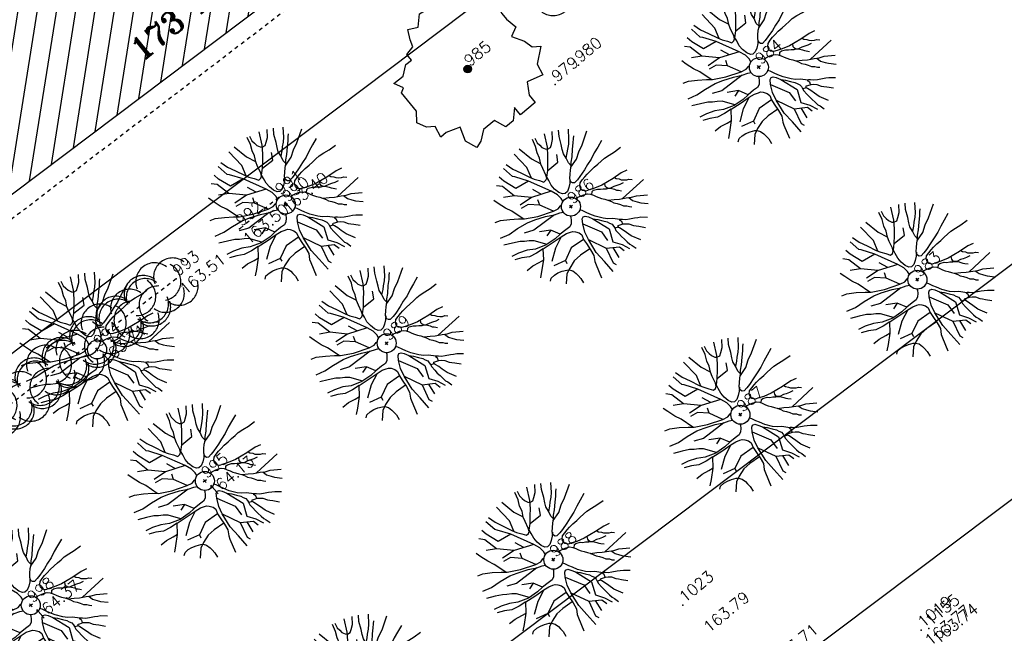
# Model space of a CAD drawing. Header units: feet. Extents: x 529188 to 529675, y 139816 to 140273.
# Tile 55 of 118: x 529431 to 529457, y 140026 to 140042. Entities that reach past the tile are written whole.
import ezdxf
from ezdxf.enums import TextEntityAlignment as Align

# ---------------------------------------------------------------- set-up
doc = ezdxf.new("R2010")
doc.units = ezdxf.units.FT
doc.header["$LTSCALE"] = 2
doc.header["$MEASUREMENT"] = 0
doc.header["$PDSIZE"] = 0.1
doc.linetypes.add('CACHE', pattern=[0.375, 0.25, -0.125])
doc.linetypes.add('CACHEX2', pattern=[0.75, 0.5, -0.25])
doc.layers.get('0').update_dxf_attribs({"linetype": 'CONTINUOUS'})
for name, color, linetype in [('ARBRES', 70, 'CONTINUOUS'), ('BATI', 10, 'CONTINUOUS'), ('BATI-HACHURES', 30, 'CONTINUOUS'), ('BORD_TOIT', 244, 'CACHE'), ('BORDURETTE', 20, 'CONTINUOUS'), ('HAIE', 80, 'CACHEX2'), ('TEXTES', 150, 'CONTINUOUS'), ('TOPOALT', 3, 'CONTINUOUS'), ('TOPOJIS', 7, 'CONTINUOUS'), ('TOPOJIS-GELE', 7, 'CONTINUOUS'), ('TOPOMAT', 142, 'CONTINUOUS')]:
    doc.layers.add(name, color=color, linetype=linetype)
doc.styles.add('ROMANT', font='ROMANT.SHX')
doc.styles.get("Standard").update_dxf_attribs({"font": 'ROMANS.SHX'})

# ---------------------------------------------------------------- blocks, each defined once
blk = doc.blocks.new('190')
for p, q in [((0.052, 0), (-0.052, 0)), ((0, -0.052), (0, 0.052))]:
    blk.add_line(p, q)
for points in [[(-0.084, 0.235), (-0.076, 0.245), (-0.062, 0.33), (-0.074, 0.466), (-0.144, 0.639), (-0.44, 1.229), (-0.646, 1.539), (-0.688, 1.589), (-0.738, 1.896)], [(-0.619, 1.938), (-0.559, 1.732), (-0.46, 1.523), (-0.354, 1.285), (-0.291, 1.169), (-0.206, 1.053), (-0.142, 0.946), (-0.07, 0.952), (-0.02, 0.98), (0.016, 1.059), (0.061, 1.245), (0.098, 1.367), (0.171, 1.51), (0.208, 1.653), (0.282, 1.81), (0.336, 2.007)], [(-0.329, 1.239), (-0.245, 1.528), (-0.28, 2.015)], [(-0.09, 2.033), (-0.007, 1.626), (0.102, 1.375)], [(0.437, 0.574), (0.37, 0.496), (0.276, 0.425), (0.182, 0.369), (0.097, 0.362), (0.039, 0.398), (-0.01, 0.492), (-0.038, 0.629), (-0.043, 0.765), (-0.014, 0.901), (0.002, 1.001), (0.132, 1.122), (0.27, 1.286), (0.378, 1.415), (0.51, 1.6), (0.67, 1.921)], [(0.405, 1.994), (0.376, 1.859), (0.388, 1.766), (0.396, 1.687), (0.438, 1.6), (0.48, 1.557), (0.566, 1.542), (0.639, 1.591), (0.746, 1.669), (0.873, 1.838)], [(-0.144, 0.639), (-0.647, 0.843), (-0.975, 1.17), (-1.062, 1.55), (-1.169, 1.665)], [(-0.44, 1.229), (-0.82, 1.291), (-0.941, 1.636), (-0.968, 1.79)], [(0.686, 0.829), (0.676, 0.931), (0.713, 1.067), (0.728, 1.196), (0.773, 1.303), (0.838, 1.425), (0.926, 1.625), (1.021, 1.76)], [(0.711, 1.062), (0.821, 1.152), (0.894, 1.223), (0.995, 1.308), (1.082, 1.401), (1.24, 1.613)], [(-1.176, 0.542), (-1.281, 0.892), (-1.358, 1.058), (-1.428, 1.273), (-1.465, 1.412)], [(-0.975, 1.17), (-1.217, 1.309)], [(1.723, 0.836), (1.536, 0.765), (1.37, 0.702), (1.204, 0.625), (1.038, 0.576), (0.888, 0.52), (0.686, 0.464), (0.578, 0.437), (0.47, 0.423), (0.428, 0.452), (0.413, 0.495), (0.421, 0.545), (0.45, 0.595), (0.515, 0.666), (0.603, 0.759), (0.675, 0.816), (0.747, 0.901), (0.855, 0.994), (0.993, 1.144), (1.109, 1.257), (1.182, 1.336), (1.239, 1.392)], [(0.132, 1.122), (0.476, 1.119), (0.579, 1.291)], [(0.655, 0.801), (0.898, 0.871), (1.071, 0.985), (1.258, 1.07), (1.587, 1.273)], [(-1.807, 0.935), (-1.668, 0.889), (-1.462, 0.758), (-1.27, 0.62), (-1.148, 0.519), (-0.835, 0.351), (-0.435, 0.198), (-0.292, 0.167), (-0.199, 0.188), (-0.161, 0.191)], [(-0.435, 0.198), (-0.613, 0.549), (-0.837, 0.756), (-1.044, 0.791)], [(-0.647, 0.843), (-1.01, 0.877)], [(-0.396, 0.741), (-0.492, 0.981)], [(-1.963, 0.534), (-1.722, 0.466), (-1.45, 0.442), (-1.157, 0.397), (-0.957, 0.331), (-0.679, 0.22), (-0.472, 0.112), (-0.329, 0.06), (-0.249, 0.019)], [(-0.613, 0.549), (-0.561, 0.687)], [(-1.117, -0.371), (-1.319, -0.081), (-1.419, -0.002), (-1.525, 0.064), (-1.618, 0.137), (-1.796, 0.23), (-2.008, 0.328)], [(1.739, -0.191), (1.585, -0.153), (1.326, -0.13), (0.983, -0.076), (0.782, -0.017), (0.653, 0.034), (0.56, 0.071), (0.504, 0.136), (0.497, 0.207), (0.526, 0.272), (0.584, 0.329), (0.678, 0.357), (0.778, 0.377), (0.872, 0.391), (0.994, 0.405), (1.13, 0.41), (1.252, 0.416), (1.374, 0.423), (1.489, 0.429), (1.633, 0.413), (1.798, 0.389), (1.999, 0.38)], [(-0.472, 0.112), (-1.148, 0.135), (-1.39, 0.239)], [(-0.677, -0.381), (-0.803, -0.141), (-1.062, 0.014)], [(0.239, 0.074), (0.295, 0.074), (0.388, 0.051), (0.459, 0.029), (0.546, -0.015), (0.602, -0.073), (0.645, -0.145), (0.679, -0.217), (0.715, -0.282), (0.758, -0.347), (0.814, -0.42), (0.857, -0.485), (0.906, -0.571), (0.934, -0.636), (0.992, -0.708), (1.041, -0.781), (1.083, -0.86), (1.154, -0.918), (1.19, -0.976), (1.24, -1.019)], [(-0.168, -0.185), (-0.174, -0.214), (-0.224, -0.285), (-0.283, -0.356), (-0.362, -0.391), (-0.491, -0.383), (-0.677, -0.381), (-0.856, -0.393), (-1.143, -0.369), (-1.428, -0.274), (-1.621, -0.158), (-1.842, -0.076), (-2.034, -0.032)], [(-1.8, -0.948), (-1.67, -0.837), (-1.445, -0.632), (-1.264, -0.397), (-1.472, -0.374), (-1.679, -0.329), (-1.851, -0.227), (-2.029, -0.149)], [(-0.803, -0.141), (-0.975, -0.193)], [(0.787, -1.087), (0.644, -0.934), (0.545, -0.862), (0.459, -0.775), (0.332, -0.602), (0.261, -0.472), (0.212, -0.378), (0.163, -0.27), (0.127, -0.215)], [(0.622, -0.106), (0.681, -0.045), (0.731, -0.045), (0.832, -0.09), (0.889, -0.14), (0.953, -0.177), (1.017, -0.228), (1.074, -0.257), (1.131, -0.314), (1.174, -0.373), (1.202, -0.423), (1.238, -0.459), (1.294, -0.524)], [(1.46, -0.389), (1.367, -0.367), (1.282, -0.337), (1.21, -0.308), (1.109, -0.286), (1.053, -0.25), (1.038, -0.206), (1.039, -0.156), (1.077, -0.091)], [(1.368, -0.134), (1.384, -0.181), (1.44, -0.239), (1.468, -0.289), (1.526, -0.34), (1.582, -0.383), (1.64, -0.406), (1.698, -0.465)], [(-0.699, -0.452), (-1.01, -0.589), (-1.304, -0.796)], [(-1.264, -0.397), (-0.985, -0.428), (-0.699, -0.452), (-0.542, -0.475), (-0.434, -0.512), (-0.378, -0.534), (-0.328, -0.584), (-0.271, -0.671), (-0.25, -0.757), (-0.288, -0.878), (-0.302, -1.008), (-0.319, -1.208), (-0.349, -1.379), (-0.43, -1.515), (-0.459, -1.601), (-0.565, -1.955)], [(-0.219, -2.023), (-0.23, -1.674), (-0.249, -1.357), (-0.195, -0.963), (-0.143, -0.748), (-0.048, -0.549), (0.025, -0.441), (0.075, -0.413), (0.133, -0.435), (0.182, -0.5), (0.245, -0.615), (0.331, -0.709), (0.409, -0.818), (0.479, -0.912), (0.507, -0.976), (0.543, -1.042), (0.543, -1.107), (0.535, -1.163), (0.52, -1.235), (0.526, -1.35), (0.533, -1.451), (0.546, -1.551), (0.559, -1.651), (0.572, -1.745), (0.601, -1.81), (0.632, -1.934)], [(0.859, -0.488), (1, -0.579), (1.114, -0.659), (1.27, -0.746), (1.385, -0.819), (1.513, -0.87), (1.754, -1.032)], [(-1.953, -0.569), (-1.767, -0.571), (-1.575, -0.61), (-1.443, -0.63)], [(-0.048, -0.549), (0.199, -1.021), (0.182, -1.297)], [(0.245, -0.615), (0.406, -1.09), (0.268, -1.418), (0.406, -1.625), (0.493, -1.832)], [(1.183, -0.698), (1.926, -0.657)], [(-0.288, -0.878), (-0.682, -0.848), (-1.01, -1.004), (-1.338, -0.917)], [(-1.01, -1.004), (-1.027, -1.09)], [(-0.195, -0.963), (0.026, -1.435), (-0.077, -1.849), (-0.043, -1.935)], [(1.328, -0.783), (1.356, -0.905), (1.426, -1.006), (1.483, -1.085), (1.622, -1.229)], [(-1.662, -1.174), (-1.593, -1.125), (-1.479, -1.119), (-1.371, -1.134), (-1.257, -1.171), (-1.143, -1.222), (-1.093, -1.259), (-1.036, -1.338), (-1.009, -1.445), (-1.003, -1.524), (-0.996, -1.624), (-1.016, -1.763)], [(-0.316, -1.172), (-0.62, -1.148), (-0.835, -1.16), (-1.05, -1.229), (-1.201, -1.3), (-1.382, -1.493)], [(0.863, -1.843), (0.739, -1.603), (0.698, -1.452), (0.669, -1.345), (0.635, -1.243), (0.62, -1.208), (0.534, -1.169)], [(0.625, -1.219), (0.628, -1.193), (0.649, -1.171), (0.692, -1.193), (0.772, -1.223), (0.828, -1.26), (0.893, -1.317), (0.956, -1.426), (1.005, -1.476), (1.056, -1.534), (1.17, -1.665)], [(0.763, -1.219), (0.786, -1.151), (0.765, -1.087), (0.808, -1.087), (0.844, -1.116), (0.901, -1.174), (0.987, -1.225), (1.108, -1.291), (1.18, -1.334), (1.251, -1.378), (1.386, -1.49)], [(0.026, -1.435), (0.32, -1.625), (0.355, -1.78)], [(0.173, -1.53), (0.13, -1.832)]]:
    blk.add_lwpolyline(points)
blk.add_circle((0, 0), 0.25)
blk = doc.blocks.new('TCPOINT')
at = {"color": 0}
blk.add_point((0, 0), dxfattribs=at)
at = {"layer": 'TOPOALT'}
blk.add_attdef('ALT', text='', height=0.3, dxfattribs=at).set_placement((0.1, -0.1), align=Align.TOP_LEFT)
at = {"layer": 'TOPOMAT'}
blk.add_attdef('MAT', (0.1, 0.1), '', height=0.3, dxfattribs=at)
blk = doc.blocks.new('189')
h = blk.add_hatch()
h.set_pattern_fill('ANSI31', color=256, scale=0.2, style=0)
h.set_pattern_definition([(45, (-527485.07046, -148351.732363), (-0.0176776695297, 0.0176776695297), [])])
edge = h.paths.add_edge_path()
edge.add_arc((0, 0), 0.1, 0, 360)
for p, q in [((-0.311, 1.681), (-0.062, 1.93)), ((-0.062, 1.93), (0.311, 1.868)), ((0.311, 1.868), (0.56, 1.557)), ((-0.747, 1.37), (-0.685, 1.557)), ((-0.685, 1.557), (-0.56, 1.806)), ((-0.56, 1.806), (-0.311, 1.681)), ((0.56, 1.557), (0.872, 1.494)), ((-0.996, 1.308), (-0.747, 1.37)), ((-0.996, 1.121), (-0.996, 1.308)), ((0.872, 1.494), (0.872, 1.245)), ((-1.432, 0.934), (-1.183, 1.121)), ((-1.183, 1.121), (-0.996, 1.121)), ((0.872, 1.245), (1.183, 1.121)), ((1.183, 1.121), (1.37, 1.183)), ((1.37, 1.183), (1.681, 1.245)), ((1.681, 1.245), (1.681, 0.934)), ((-1.744, 0.934), (-1.432, 0.934)), ((-1.619, 0.685), (-1.744, 0.934)), ((1.681, 0.934), (1.619, 0.56)), ((-1.744, 0.623), (-1.619, 0.685)), ((-1.744, 0.249), (-1.744, 0.623)), ((1.619, 0.56), (1.619, 0.374)), ((1.619, 0.374), (1.681, 0.062)), ((-1.93, -0.249), (-1.744, 0)), ((-1.744, 0), (-1.744, 0.249)), ((1.681, 0.062), (1.432, -0.062)), ((-1.806, -0.498), (-1.93, -0.249)), ((1.432, -0.062), (1.619, -0.374)), ((-1.619, -0.623), (-1.806, -0.498)), ((1.619, -0.374), (1.681, -0.623)), ((-1.681, -0.934), (-1.619, -0.623)), ((1.868, -0.747), (1.494, -1.059)), ((1.681, -0.623), (1.868, -0.747)), ((-1.494, -0.934), (-1.681, -0.934)), ((-1.121, -1.059), (-1.494, -0.934)), ((-1.245, -1.432), (-1.121, -1.059)), ((0.996, -1.245), (0.81, -1.557)), ((1.432, -1.37), (0.996, -1.245)), ((1.494, -1.059), (1.432, -1.37)), ((-1.121, -1.744), (-1.245, -1.432)), ((-0.685, -1.494), (-0.934, -1.681)), ((-0.311, -1.494), (-0.685, -1.494)), ((-0.187, -1.806), (-0.311, -1.494)), ((-0.934, -1.681), (-1.121, -1.744)), ((0.062, -1.806), (-0.187, -1.806)), ((0.311, -1.557), (0.062, -1.806)), ((0.311, -1.806), (0.311, -1.557)), ((0.81, -1.806), (0.311, -1.806)), ((0.81, -1.557), (0.81, -1.806))]:
    blk.add_line(p, q)
blk.add_circle((0, 0), 0.1)
blk = doc.blocks.new('HAIEBASE')
at = {"layer": 'HAIE'}
for centre, start, end in [((0.002, 0.141), 14.988, 164.4142), ((-0.223, 0.05), 14.988, 164.4142), ((0.227, 0.05), 14.988, 164.4142), ((0.078, 0.086), 243.6198, 27.2304), ((-0.147, -0.129), 50.5983, 200.0244), ((-0.23, -0.099), 196.6108, 340.2213), ((0.022, -0.064), 196.6108, 340.2213), ((0.223, -0.099), 196.6108, 340.2213)]:
    blk.add_arc(centre, 0.25, start, end, dxfattribs=at)

msp = doc.modelspace()

# ---------------------------------------------------------------- hatches: boundary and pattern name
at = {"layer": 'BATI-HACHURES'}
h = msp.add_hatch(dxfattribs=at)
h.set_pattern_fill('ANSI31', color=256, scale=4, angle=36, style=0)
h.paths.add_polyline_path([(529446.303, 140049.183), (529446.077, 140049.013), (529445.907, 140049.239), (529429.837, 140037.137), (529429.977, 140036.951), (529428.362, 140035.732), (529423.25, 140042.316), (529424.88, 140043.55), (529425.057, 140043.236), (529441.102, 140055.45), (529440.871, 140055.793), (529441.061, 140055.946)])

# ---------------------------------------------------------------- linework, layer by layer
at = {"layer": 'BATI', "flags": 128}
msp.add_lwpolyline([(529446.303, 140049.183), (529446.077, 140049.013), (529445.907, 140049.239), (529429.837, 140037.137), (529429.977, 140036.951), (529428.362, 140035.732)], dxfattribs=at)
at = {"layer": 'BORD_TOIT', "ltscale": 0.005, "flags": 128}
msp.add_lwpolyline([(529446.116, 140048.899), (529430.131, 140036.701)], dxfattribs=at)
at = {"layer": 'BORDURETTE', "flags": 128}
msp.add_lwpolyline([(529449.165, 140047.516), (529451.157, 140049.005), (529452.336, 140047.444), (529454.854, 140048.772), (529458.235, 140049.25), (529460.655, 140049.026, -0.098448), (529464.415, 140047.097, -0.065994), (529466.395, 140045.051), (529466.54, 140044.837, -0.13101), (529466.764, 140044.072, -0.285202), (529465.936, 140042.665), (529463.218, 140040.625), (529424.46, 140011.456, -0.149337), (529423.778, 140011.287, -0.091384), (529423.353, 140011.389)], format="xyb", dxfattribs=at)
for points in [[(529449.165, 140047.516), (529422.086, 140027.112)], [(529450.12, 140024.592), (529468.682, 140038.558)]]:
    msp.add_lwpolyline(points, dxfattribs=at)
at = {"layer": 'HAIE', "ltscale": 0.005, "flags": 128}
for points in [[(529437.489, 140037.527), (529436.456, 140036.703)], [(529434.794, 140035.386), (529426.177, 140028.877)]]:
    msp.add_lwpolyline(points, dxfattribs=at)

# ---------------------------------------------------------------- block references
at = {"layer": 'ARBRES', "rotation": 39.33073407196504}
for name, p in [('190', (529447.205, 140044.481)), ('189', (529442.46, 140040.906)), ('190', (529450.116, 140040.956)), ('190', (529437.673, 140037.344)), ('190', (529445.174, 140037.289)), ('190', (529454.286, 140035.367)), ('190', (529432.711, 140033.531)), ('190', (529440.328, 140033.696)), ('190', (529449.631, 140031.816)), ('189', (529428.096, 140030.162)), ('190', (529435.546, 140030.073)), ('190', (529444.712, 140028.002)), ('190', (529430.969, 140026.804)), ('190', (529439.911, 140024.534))]:
    msp.add_blockref(name, p, dxfattribs=at)
at = {"layer": 'HAIE', "ltscale": 0.005, "xscale": 2, "yscale": 2, "zscale": 2}
for p, rotation in [((529444.971, 140043.237), 34.99467334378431), ((529434.395, 140035.084), 37.06439256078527), ((529433.677, 140034.542), 217.0643925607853), ((529432.959, 140033.999), 37.06439256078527), ((529432.241, 140033.457), 217.0643925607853), ((529431.522, 140032.915), 37.06439256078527), ((529430.804, 140032.372), 217.0643925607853), ((529430.086, 140031.83), 37.06439256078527)]:
    msp.add_blockref('HAIEBASE', p, dxfattribs=dict(at, rotation=rotation))
at = {"layer": 'TOPOJIS'}
ref = msp.add_blockref('TCPOINT', (529442.46, 140040.906), dxfattribs=at)
ref.add_attrib('MAT', '985', (529442.51, 140040.956), dxfattribs={"layer": 'TOPOMAT', "height": 0.3, "rotation": 39.3307})
ref = msp.add_blockref('TCPOINT', (529445.371, 140041.011), dxfattribs=at)
ref.add_attrib('MAT', '980', (529445.421, 140041.061), dxfattribs={"layer": 'TOPOMAT', "height": 0.3, "rotation": 39.3307})
ref = msp.add_blockref('TCPOINT', (529450.116, 140040.956), dxfattribs=at)
ref.add_attrib('MAT', '984', (529450.166, 140041.006), dxfattribs={"layer": 'TOPOMAT', "height": 0.3, "rotation": 39.3307})
ref = msp.add_blockref('TCPOINT', (529444.76, 140040.497), dxfattribs=at)
ref.add_attrib('MAT', '979', (529444.81, 140040.547), dxfattribs={"layer": 'TOPOMAT', "height": 0.3, "rotation": 39.3307})
ref = msp.add_blockref('TCPOINT', (529445.174, 140037.289), dxfattribs=at)
ref.add_attrib('MAT', '986', (529445.224, 140037.339), dxfattribs={"layer": 'TOPOMAT', "height": 0.3, "rotation": 39.3307})
ref = msp.add_blockref('TCPOINT', (529454.286, 140035.367), dxfattribs=at)
ref.add_attrib('MAT', '983', (529454.336, 140035.417), dxfattribs={"layer": 'TOPOMAT', "height": 0.3, "rotation": 39.3307})
ref = msp.add_blockref('TCPOINT', (529440.328, 140033.696), dxfattribs=at)
ref.add_attrib('MAT', '989', (529440.378, 140033.746), dxfattribs={"layer": 'TOPOMAT', "height": 0.3, "rotation": 39.3307})
ref = msp.add_blockref('TCPOINT', (529432.711, 140033.531, 163.714), dxfattribs=at)
ref.add_attrib('MAT', '994', (529432.761, 140033.581, 163.714), dxfattribs={"layer": 'TOPOMAT', "height": 0.3, "rotation": 39.3307})
ref.add_attrib('ALT', '163.71', dxfattribs={"layer": 'TOPOALT', "height": 0.3, "rotation": 39.3307}).set_placement((529432.761, 140033.331, 163.714), align=Align.TOP_LEFT)
ref = msp.add_blockref('TCPOINT', (529449.631, 140031.816), dxfattribs=at)
ref.add_attrib('MAT', '987', (529449.681, 140031.866), dxfattribs={"layer": 'TOPOMAT', "height": 0.3, "rotation": 39.3307})
ref = msp.add_blockref('TCPOINT', (529444.712, 140028.002), dxfattribs=at)
ref.add_attrib('MAT', '988', (529444.762, 140028.052), dxfattribs={"layer": 'TOPOMAT', "height": 0.3, "rotation": 39.3307})
ref = msp.add_blockref('TCPOINT', (529448.118, 140026.805, 163.791), dxfattribs=at)
ref.add_attrib('MAT', '1023', (529448.168, 140026.855, 163.791), dxfattribs={"layer": 'TOPOMAT', "height": 0.3, "rotation": 39.3307})
ref.add_attrib('ALT', '163.79', dxfattribs={"layer": 'TOPOALT', "height": 0.3, "rotation": 39.3307}).set_placement((529448.617, 140026.297, 163.791), align=Align.TOP_LEFT)
ref = msp.add_blockref('TCPOINT', (529450.785, 140025.091), dxfattribs=at)
ref.add_attrib('MAT', '219', (529450.885, 140025.191), dxfattribs={"layer": 'TOPOMAT', "height": 0.3})
ref.add_attrib('ALT', '163.71', dxfattribs={"layer": 'TOPOALT', "height": 0.3, "rotation": 39.3307}).set_placement((529450.428, 140025.451), align=Align.TOP_LEFT)
at = {"layer": 'TOPOJIS-GELE'}
ref = msp.add_blockref('TCPOINT', (529437.489, 140037.527, 163.399), dxfattribs=at)
ref.add_attrib('MAT', '991', (529437.539, 140037.577, 163.399), dxfattribs={"layer": 'TOPOMAT', "height": 0.3, "rotation": 39.3307})
ref.add_attrib('ALT', '163.40', dxfattribs={"layer": 'TOPOALT', "height": 0.3, "rotation": 39.3307}).set_placement((529437.539, 140037.327, 163.399), align=Align.TOP_LEFT)
ref = msp.add_blockref('TCPOINT', (529437.673, 140037.344), dxfattribs=at)
ref.add_attrib('MAT', '990', (529437.723, 140037.394), dxfattribs={"layer": 'TOPOMAT', "height": 0.3, "rotation": 39.3307})
ref = msp.add_blockref('TCPOINT', (529436.456, 140036.703, 163.499), dxfattribs=at)
ref.add_attrib('MAT', '992', (529436.506, 140036.753, 163.499), dxfattribs={"layer": 'TOPOMAT', "height": 0.3, "rotation": 39.3307})
ref.add_attrib('ALT', '163.50', dxfattribs={"layer": 'TOPOALT', "height": 0.3, "rotation": 39.3307}).set_placement((529436.506, 140036.503, 163.499), align=Align.TOP_LEFT)
ref = msp.add_blockref('TCPOINT', (529434.794, 140035.386, 163.514), dxfattribs=at)
ref.add_attrib('MAT', '993', (529434.844, 140035.436, 163.514), dxfattribs={"layer": 'TOPOMAT', "height": 0.3, "rotation": 39.3307})
ref.add_attrib('ALT', '163.51', dxfattribs={"layer": 'TOPOALT', "height": 0.3, "rotation": 39.3307}).set_placement((529434.844, 140035.186, 163.514), align=Align.TOP_LEFT)
ref = msp.add_blockref('TCPOINT', (529435.546, 140030.073, 164.133), dxfattribs=at)
ref.add_attrib('MAT', '995', (529435.596, 140030.123, 164.133), dxfattribs={"layer": 'TOPOMAT', "height": 0.3, "rotation": 39.3307})
ref.add_attrib('ALT', '164.13', dxfattribs={"layer": 'TOPOALT', "height": 0.3, "rotation": 39.3307}).set_placement((529435.596, 140029.873, 164.133), align=Align.TOP_LEFT)
ref = msp.add_blockref('TCPOINT', (529430.969, 140026.804, 164.375), dxfattribs=at)
ref.add_attrib('MAT', '998', (529431.019, 140026.854, 164.375), dxfattribs={"layer": 'TOPOMAT', "height": 0.3, "rotation": 39.3307})
ref.add_attrib('ALT', '164.37', dxfattribs={"layer": 'TOPOALT', "height": 0.3, "rotation": 39.3307}).set_placement((529431.019, 140026.604, 164.375), align=Align.TOP_LEFT)
ref = msp.add_blockref('TCPOINT', (529454.586, 140026.193, 163.745), dxfattribs=at)
ref.add_attrib('MAT', '1155', (529454.636, 140026.243, 163.745), dxfattribs={"layer": 'TOPOMAT', "height": 0.3, "rotation": 39.3307})
ref.add_attrib('ALT', '163.74', dxfattribs={"layer": 'TOPOALT', "height": 0.3, "rotation": 39.3307}).set_placement((529454.636, 140025.993, 163.745), align=Align.TOP_LEFT)
ref = msp.add_blockref('TCPOINT', (529454.388, 140026.147, 163.774), dxfattribs=at)
ref.add_attrib('MAT', '1019', (529454.438, 140026.197, 163.774), dxfattribs={"layer": 'TOPOMAT', "height": 0.3, "rotation": 39.3307})
ref.add_attrib('ALT', '163.77', dxfattribs={"layer": 'TOPOALT', "height": 0.3, "rotation": 39.3307}).set_placement((529454.438, 140025.947, 163.774), align=Align.TOP_LEFT)

# ---------------------------------------------------------------- texts
at = {"layer": 'TEXTES', "color": 1, "style": 'ROMANT'}
msp.add_text('173 m2', height=0.6, rotation=39.3307, dxfattribs=at).set_placement((529433.888, 140041.089))

doc.saveas('drawing.dxf')
